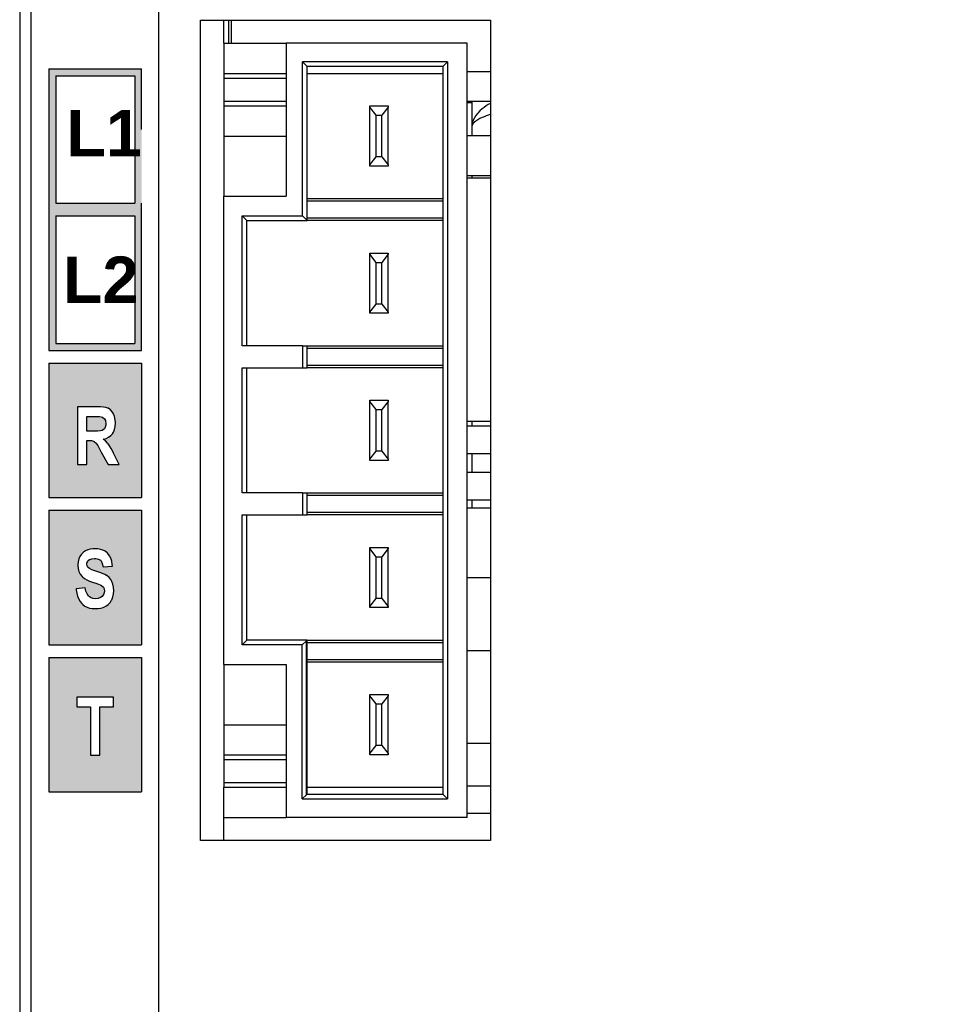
# Model space of a CAD drawing. Extents: x 14074 to 14381, y -3030 to -2703.
# Tile 15 of 27: x 14074 to 14114, y -2842 to -2800. Entities that reach past the tile are written whole.
import ezdxf

# ---------------------------------------------------------------- set-up
doc = ezdxf.new("R2010")
doc.units = 0
doc.linetypes.add('DASHED2', pattern=[9.525, 6.35, -3.175])
doc.layers.get('DEFPOINTS').update_dxf_attribs({"color": 8, "linetype": 'CONTINUOUS'})
doc.layers.add('TEXT', color=2, linetype='CONTINUOUS')
doc.layers.add('圖層1', color=3, linetype='DASHED2')
doc.styles.get("Standard").update_dxf_attribs({"font": 'PMingLiU.ttf'})
doc.dimstyles.new('ISO-25', dxfattribs={"dimtxt": 3, "dimasz": 3, "dimexe": 1, "dimexo": 1, "dimgap": 2, "dimtad": 2, "dimtih": 1, "dimtoh": 1, "dimtxsty": 'STANDARD', "dimcen": 0, "dimclrd": 256, "dimclre": 256, "dimclrt": 256, "dimazin": 3, "dimtfac": 1, "dimtmove": 0, "dimatfit": 3})

# ---------------------------------------------------------------- blocks, each defined once
blk = doc.blocks.new('*D5')
at = {"layer": 'DEFPOINTS', "color": 0}
for p in [(14138.498, -2719.393), (14138.498, -2733.175), (14080.498, -2883.175)]:
    blk.add_point(p, dxfattribs=at)
at = {"layer": 'TEXT', "color": 7}
for p, q in [((14080.498, -2882.175), (14080.498, -2718.393)), ((14138.498, -2732.175), (14138.498, -2718.393)), ((14083.498, -2719.393), (14135.498, -2719.393))]:
    blk.add_line(p, q, dxfattribs=at)
for points in [[(14083.498, -2718.893), (14083.498, -2719.893), (14080.498, -2719.393)], [(14135.498, -2718.893), (14135.498, -2719.893), (14138.498, -2719.393)]]:
    blk.add_solid(points, dxfattribs=at)
at = {"layer": 'TEXT', "color": 7, "insert": (14109.498, -2715.695), "char_height": 3, "attachment_point": 5}
blk.add_mtext('58', dxfattribs=at)
blk = doc.blocks.new('*D7')
at = {"layer": 'DEFPOINTS', "color": 0}
for p in [(14138.498, -2733.175), (14080.498, -2883.175), (14152.144, -2883.175)]:
    blk.add_point(p, dxfattribs=at)
at = {"layer": 'TEXT', "color": 7}
for p, q in [((14139.498, -2733.175), (14153.144, -2733.175)), ((14152.144, -2736.175), (14152.144, -2880.175)), ((14081.498, -2883.175), (14153.144, -2883.175))]:
    blk.add_line(p, q, dxfattribs=at)
for points in [[(14151.644, -2736.175), (14152.644, -2736.175), (14152.144, -2733.175)], [(14151.644, -2880.175), (14152.644, -2880.175), (14152.144, -2883.175)]]:
    blk.add_solid(points, dxfattribs=at)
at = {"layer": 'TEXT', "color": 7, "insert": (14157.008, -2808.175), "char_height": 3, "attachment_point": 5}
blk.add_mtext('150', dxfattribs=at)
blk = doc.blocks.new('*D8')
at = {"layer": 'DEFPOINTS', "color": 0}
for p in [(14106.056, -2727.175), (14106.056, -2889.175), (14162.235, -2889.175)]:
    blk.add_point(p, dxfattribs=at)
at = {"layer": 'TEXT', "color": 7}
for p, q in [((14107.056, -2727.175), (14163.235, -2727.175)), ((14162.235, -2730.175), (14162.235, -2886.175)), ((14107.056, -2889.175), (14163.235, -2889.175))]:
    blk.add_line(p, q, dxfattribs=at)
for points in [[(14161.735, -2730.175), (14162.735, -2730.175), (14162.235, -2727.175)], [(14161.735, -2886.175), (14162.735, -2886.175), (14162.235, -2889.175)]]:
    blk.add_solid(points, dxfattribs=at)
at = {"layer": 'TEXT', "color": 7, "insert": (14167.1, -2808.175), "char_height": 3, "attachment_point": 5}
blk.add_mtext('162', dxfattribs=at)

msp = doc.modelspace()

# ---------------------------------------------------------------- hatches: boundary and pattern name
at = {"layer": '圖層1'}
h = msp.add_hatch(color=256, dxfattribs=at)
h.paths.add_polyline_path([(14078.551, -2828.837), (14076.963, -2828.837), (14076.963, -2829.259), (14077.556, -2829.259), (14077.556, -2831.336), (14077.959, -2831.336), (14077.959, -2829.259), (14078.551, -2829.259)], flags=16)
h.paths.add_polyline_path([(14075.758, -2814.425), (14079.758, -2814.425), (14079.758, -2820.225), (14075.758, -2820.225)])
h.paths.add_polyline_path([(14075.758, -2832.925), (14079.758, -2832.925), (14079.758, -2827.125), (14075.758, -2827.125)])
h.paths.add_polyline_path([(14075.758, -2826.575), (14079.758, -2826.575), (14079.758, -2820.775), (14075.758, -2820.775)])
h.paths.add_polyline_path([(14077.355, -2824.263), (14077.323, -2824.113), (14076.931, -2824.16), (14076.935, -2824.202), (14076.96, -2824.35), (14076.995, -2824.484), (14077.042, -2824.603), (14077.102, -2824.708), (14077.173, -2824.798), (14077.222, -2824.845), (14077.306, -2824.907), (14077.403, -2824.956), (14077.508, -2824.99), (14077.626, -2825.011), (14077.755, -2825.017), (14077.878, -2825.013), (14077.993, -2824.994), (14078.097, -2824.967), (14078.191, -2824.925), (14078.212, -2824.913), (14078.31, -2824.844), (14078.393, -2824.755), (14078.46, -2824.648), (14078.465, -2824.639), (14078.516, -2824.514), (14078.545, -2824.383), (14078.555, -2824.245), (14078.546, -2824.096), (14078.52, -2823.963), (14078.476, -2823.846), (14078.43, -2823.765), (14078.35, -2823.67), (14078.255, -2823.592), (14078.249, -2823.587), (14078.168, -2823.543), (14078.069, -2823.5), (14077.954, -2823.455), (14077.82, -2823.412), (14077.732, -2823.386), (14077.603, -2823.339), (14077.508, -2823.291), (14077.449, -2823.245), (14077.424, -2823.216), (14077.389, -2823.093), (14077.393, -2823.047), (14077.453, -2822.939), (14077.504, -2822.902), (14077.605, -2822.862), (14077.728, -2822.848), (14077.787, -2822.851), (14077.899, -2822.877), (14077.984, -2822.933), (14078.005, -2822.957), (14078.062, -2823.063), (14078.094, -2823.21), (14078.499, -2823.188), (14078.493, -2823.106), (14078.471, -2822.969), (14078.431, -2822.845), (14078.373, -2822.735), (14078.299, -2822.637), (14078.264, -2822.603), (14078.183, -2822.54), (14078.088, -2822.493), (14077.982, -2822.459), (14077.863, -2822.437), (14077.732, -2822.431), (14077.657, -2822.433), (14077.541, -2822.448), (14077.435, -2822.476), (14077.34, -2822.517), (14077.243, -2822.582), (14077.157, -2822.667), (14077.09, -2822.77), (14077.049, -2822.862), (14077.015, -2822.992), (14077.003, -2823.129), (14077.003, -2823.155), (14077.018, -2823.288), (14077.053, -2823.414), (14077.11, -2823.527), (14077.187, -2823.631), (14077.219, -2823.664), (14077.295, -2823.723), (14077.392, -2823.78), (14077.507, -2823.831), (14077.642, -2823.878), (14077.789, -2823.924), (14077.898, -2823.961), (14077.965, -2823.987), (14078.03, -2824.022), (14078.111, -2824.094), (14078.123, -2824.116), (14078.152, -2824.246), (14078.152, -2824.254), (14078.126, -2824.379), (14078.054, -2824.487), (14077.987, -2824.539), (14077.886, -2824.579), (14077.76, -2824.591), (14077.657, -2824.582), (14077.553, -2824.542), (14077.467, -2824.476), (14077.467, -2824.475), (14077.403, -2824.383)], flags=16)
h.paths.add_polyline_path([(14078.204, -2817.783), (14078.103, -2817.7), (14078.223, -2817.67), (14078.331, -2817.621), (14078.423, -2817.554), (14078.498, -2817.47), (14078.538, -2817.406), (14078.589, -2817.288), (14078.621, -2817.154), (14078.63, -2817.005), (14078.622, -2816.869), (14078.593, -2816.734), (14078.543, -2816.612), (14078.493, -2816.527), (14078.41, -2816.435), (14078.312, -2816.371), (14078.302, -2816.367), (14078.219, -2816.339), (14078.116, -2816.32), (14077.99, -2816.308), (14077.845, -2816.304), (14076.995, -2816.304), (14076.995, -2818.803), (14077.4, -2818.803), (14077.4, -2817.761), (14077.481, -2817.761), (14077.589, -2817.766), (14077.685, -2817.788), (14077.713, -2817.804), (14077.806, -2817.891), (14077.812, -2817.901), (14077.861, -2817.977), (14077.93, -2818.097), (14078.019, -2818.261), (14078.31, -2818.803), (14078.792, -2818.803), (14078.549, -2818.316), (14078.511, -2818.241), (14078.437, -2818.101), (14078.374, -2817.992), (14078.32, -2817.91), (14078.289, -2817.872)], flags=16)
h.paths.add_polyline_path([(14077.697, -2817.361), (14077.4, -2817.361), (14077.4, -2816.728), (14077.715, -2816.728), (14077.814, -2816.728), (14077.941, -2816.731), (14078.009, -2816.736), (14078.073, -2816.756), (14078.162, -2816.833), (14078.192, -2816.895), (14078.215, -2817.037), (14078.211, -2817.099), (14078.173, -2817.224), (14078.154, -2817.255), (14078.06, -2817.331), (14078.052, -2817.334), (14077.978, -2817.349), (14077.86, -2817.358)], flags=0)
h.paths.add_polyline_path([(14079.758, -2813.875), (14079.758, -2801.725), (14075.758, -2801.725), (14075.758, -2808.075), (14075.758, -2813.875)])
h.paths.add_polyline_path([(14076.058, -2813.575), (14079.458, -2813.575), (14079.458, -2808.075), (14076.058, -2808.075)], flags=16)
h.paths.add_polyline_path([(14076.058, -2807.525), (14079.458, -2807.525), (14079.458, -2802.025), (14076.058, -2802.025)], flags=16)

# ---------------------------------------------------------------- linework, layer by layer
at = {"layer": 'TEXT', "color": 7}
for p, q in [((14074.498, -2769.925), (14074.498, -2885.968)), ((14074.998, -2885.968), (14074.998, -2769.925)), ((14082.298, -2835.025), (14082.298, -2799.625)), ((14082.298, -2799.625), (14094.798, -2799.625)), ((14083.298, -2800.625), (14083.298, -2799.625)), ((14083.498, -2799.625), (14083.498, -2800.625)), ((14083.637, -2800.625), (14083.637, -2799.625)), ((14094.798, -2799.625), (14094.798, -2835.025)), ((14083.298, -2800.625), (14083.298, -2801.925)), ((14083.298, -2800.625), (14085.998, -2800.625)), ((14085.998, -2800.625), (14085.998, -2807.225)), ((14093.798, -2800.625), (14085.998, -2800.625)), ((14093.798, -2834.025), (14093.798, -2800.625)), ((14086.698, -2808.075), (14086.698, -2801.425)), ((14092.948, -2801.425), (14086.698, -2801.425)), ((14086.898, -2801.625), (14086.698, -2801.425)), ((14092.948, -2801.425), (14092.748, -2801.625)), ((14092.948, -2801.425), (14092.948, -2833.225)), ((14086.898, -2808.275), (14086.898, -2801.625)), ((14092.748, -2801.625), (14086.898, -2801.625)), ((14092.748, -2801.625), (14092.748, -2833.025)), ((14093.798, -2801.845), (14094.798, -2801.845)), ((14083.298, -2801.925), (14083.298, -2802.125)), ((14083.298, -2801.925), (14085.998, -2801.925)), ((14083.298, -2802.125), (14083.298, -2803.125)), ((14083.298, -2802.125), (14085.998, -2802.125)), ((14086.898, -2801.925), (14092.748, -2801.925)), ((14083.298, -2803.125), (14083.298, -2803.325)), ((14083.298, -2803.125), (14085.998, -2803.125)), ((14093.798, -2803.115), (14094.798, -2803.115)), ((14093.998, -2803.115), (14093.998, -2804.261)), ((14083.298, -2803.325), (14083.298, -2804.625)), ((14083.298, -2803.325), (14085.998, -2803.325)), ((14089.598, -2803.379), (14089.598, -2803.325)), ((14089.598, -2803.325), (14090.398, -2803.325)), ((14089.598, -2805.872), (14089.598, -2803.379)), ((14089.873, -2803.725), (14089.598, -2803.379)), ((14090.398, -2803.379), (14090.123, -2803.725)), ((14090.398, -2803.325), (14090.398, -2803.379)), ((14090.398, -2805.872), (14090.398, -2803.379)), ((14093.798, -2803.175), (14093.998, -2803.175)), ((14089.873, -2803.725), (14090.123, -2803.725)), ((14089.873, -2805.525), (14089.873, -2803.725)), ((14090.123, -2805.525), (14090.123, -2803.725)), ((14093.998, -2804.261), (14093.998, -2804.621)), ((14083.298, -2804.625), (14083.298, -2807.225)), ((14083.298, -2804.625), (14085.998, -2804.625)), ((14094.798, -2804.621), (14093.798, -2804.621)), ((14089.598, -2805.872), (14089.873, -2805.525)), ((14090.123, -2805.525), (14089.873, -2805.525)), ((14090.123, -2805.525), (14090.398, -2805.872)), ((14089.598, -2805.925), (14089.598, -2805.872)), ((14090.398, -2805.925), (14089.598, -2805.925)), ((14090.398, -2805.872), (14090.398, -2805.925)), ((14093.798, -2806.326), (14094.798, -2806.326)), ((14094.798, -2806.445), (14093.798, -2806.445)), ((14093.998, -2806.326), (14093.998, -2806.445)), ((14083.298, -2827.425), (14083.298, -2807.225)), ((14083.298, -2807.225), (14085.998, -2807.225)), ((14086.898, -2807.325), (14092.748, -2807.325)), ((14086.898, -2807.425), (14092.748, -2807.425)), ((14084.098, -2813.675), (14084.098, -2808.075)), ((14084.098, -2808.075), (14086.698, -2808.075)), ((14084.298, -2808.275), (14084.098, -2808.075)), ((14086.698, -2808.075), (14086.898, -2808.275)), ((14092.748, -2808.175), (14086.898, -2808.175)), ((14084.298, -2813.675), (14084.298, -2808.275)), ((14084.298, -2808.275), (14086.898, -2808.275)), ((14092.748, -2808.275), (14086.898, -2808.275)), ((14089.598, -2809.729), (14089.598, -2809.675)), ((14089.598, -2809.675), (14090.398, -2809.675)), ((14089.598, -2812.222), (14089.598, -2809.729)), ((14089.873, -2810.075), (14089.598, -2809.729)), ((14090.398, -2809.729), (14090.123, -2810.075)), ((14090.398, -2809.675), (14090.398, -2809.729)), ((14090.398, -2812.222), (14090.398, -2809.729)), ((14089.873, -2810.075), (14090.123, -2810.075)), ((14089.873, -2811.875), (14089.873, -2810.075)), ((14090.123, -2811.875), (14090.123, -2810.075)), ((14089.598, -2812.222), (14089.873, -2811.875)), ((14090.123, -2811.875), (14089.873, -2811.875)), ((14090.123, -2811.875), (14090.398, -2812.222)), ((14089.598, -2812.275), (14089.598, -2812.222)), ((14090.398, -2812.275), (14089.598, -2812.275)), ((14090.398, -2812.222), (14090.398, -2812.275)), ((14086.698, -2813.675), (14084.098, -2813.675)), ((14086.698, -2813.675), (14086.698, -2814.625)), ((14086.698, -2813.675), (14086.898, -2813.675)), ((14086.898, -2814.625), (14086.898, -2813.675)), ((14086.898, -2813.675), (14092.748, -2813.675)), ((14086.898, -2813.775), (14092.748, -2813.775)), ((14092.748, -2814.525), (14086.898, -2814.525)), ((14084.098, -2820.025), (14084.098, -2814.625)), ((14084.098, -2814.625), (14086.698, -2814.625)), ((14084.298, -2820.025), (14084.298, -2814.625)), ((14086.698, -2814.625), (14086.898, -2814.625)), ((14092.748, -2814.625), (14086.898, -2814.625)), ((14089.598, -2816.079), (14089.598, -2816.025)), ((14089.598, -2816.025), (14090.398, -2816.025)), ((14089.598, -2818.572), (14089.598, -2816.079)), ((14089.873, -2816.425), (14089.598, -2816.079)), ((14090.398, -2816.079), (14090.123, -2816.425)), ((14090.398, -2816.025), (14090.398, -2816.079)), ((14090.398, -2818.572), (14090.398, -2816.079)), ((14089.873, -2816.425), (14090.123, -2816.425)), ((14089.873, -2818.225), (14089.873, -2816.425)), ((14090.123, -2818.225), (14090.123, -2816.425)), ((14094.798, -2816.945), (14093.798, -2816.945)), ((14094.798, -2817.143), (14093.798, -2817.143)), ((14093.998, -2816.945), (14093.998, -2817.143)), ((14089.598, -2818.572), (14089.873, -2818.225)), ((14090.123, -2818.225), (14089.873, -2818.225)), ((14090.123, -2818.225), (14090.398, -2818.572)), ((14093.798, -2818.326), (14094.798, -2818.326)), ((14093.998, -2818.326), (14093.998, -2819.143)), ((14089.598, -2818.625), (14089.598, -2818.572)), ((14090.398, -2818.625), (14089.598, -2818.625)), ((14090.398, -2818.572), (14090.398, -2818.625)), ((14094.798, -2819.143), (14093.798, -2819.143)), ((14086.698, -2820.025), (14084.098, -2820.025)), ((14086.698, -2820.025), (14086.698, -2820.975)), ((14086.698, -2820.025), (14086.898, -2820.025)), ((14086.898, -2820.975), (14086.898, -2820.025)), ((14086.898, -2820.025), (14092.748, -2820.025)), ((14086.898, -2820.125), (14092.748, -2820.125)), ((14093.798, -2820.326), (14094.798, -2820.326)), ((14093.998, -2820.326), (14093.998, -2820.675)), ((14084.098, -2826.575), (14084.098, -2820.975)), ((14084.098, -2820.975), (14086.698, -2820.975)), ((14084.298, -2826.375), (14084.298, -2820.975)), ((14086.698, -2820.975), (14086.898, -2820.975)), ((14092.748, -2820.875), (14086.898, -2820.875)), ((14092.748, -2820.975), (14086.898, -2820.975)), ((14093.798, -2820.675), (14094.798, -2820.675)), ((14089.598, -2822.429), (14089.598, -2822.375)), ((14089.598, -2822.375), (14090.398, -2822.375)), ((14089.598, -2824.922), (14089.598, -2822.429)), ((14089.873, -2822.775), (14089.598, -2822.429)), ((14090.398, -2822.429), (14090.123, -2822.775)), ((14090.398, -2822.375), (14090.398, -2822.429)), ((14090.398, -2824.922), (14090.398, -2822.429)), ((14089.873, -2822.775), (14090.123, -2822.775)), ((14089.873, -2824.575), (14089.873, -2822.775)), ((14090.123, -2824.575), (14090.123, -2822.775)), ((14093.798, -2823.675), (14094.798, -2823.675)), ((14089.598, -2824.922), (14089.873, -2824.575)), ((14090.123, -2824.575), (14089.873, -2824.575)), ((14090.123, -2824.575), (14090.398, -2824.922)), ((14089.598, -2824.975), (14089.598, -2824.922)), ((14090.398, -2824.975), (14089.598, -2824.975)), ((14090.398, -2824.922), (14090.398, -2824.975)), ((14084.298, -2826.375), (14084.098, -2826.575)), ((14086.898, -2826.375), (14084.298, -2826.375)), ((14086.868, -2826.405), (14086.683, -2826.575)), ((14086.898, -2826.375), (14086.868, -2826.405)), ((14086.868, -2833.055), (14086.868, -2826.405)), ((14086.898, -2833.025), (14086.898, -2826.375)), ((14086.898, -2826.375), (14092.748, -2826.375)), ((14086.898, -2826.475), (14092.748, -2826.475)), ((14086.683, -2826.575), (14084.098, -2826.575)), ((14086.683, -2833.225), (14086.683, -2826.575)), ((14094.798, -2826.842), (14093.798, -2826.842)), ((14092.748, -2827.225), (14086.898, -2827.225)), ((14092.748, -2827.325), (14086.898, -2827.325)), ((14083.298, -2827.425), (14083.298, -2830.025)), ((14083.298, -2827.425), (14085.998, -2827.425)), ((14085.998, -2827.425), (14085.998, -2834.025)), ((14089.598, -2828.779), (14089.598, -2828.725)), ((14089.598, -2828.725), (14090.398, -2828.725)), ((14089.598, -2831.272), (14089.598, -2828.779)), ((14089.873, -2829.125), (14089.598, -2828.779)), ((14090.398, -2828.779), (14090.123, -2829.125)), ((14090.398, -2828.725), (14090.398, -2828.779)), ((14090.398, -2831.272), (14090.398, -2828.779)), ((14089.873, -2829.125), (14090.123, -2829.125)), ((14089.873, -2830.925), (14089.873, -2829.125)), ((14090.123, -2830.925), (14090.123, -2829.125)), ((14083.298, -2830.025), (14083.298, -2831.325)), ((14083.298, -2830.025), (14085.998, -2830.025)), ((14089.598, -2831.272), (14089.873, -2830.925)), ((14090.123, -2830.925), (14089.873, -2830.925)), ((14090.123, -2830.925), (14090.398, -2831.272)), ((14094.798, -2830.842), (14093.798, -2830.842)), ((14083.298, -2831.325), (14083.298, -2831.525)), ((14083.298, -2831.325), (14085.998, -2831.325)), ((14083.298, -2831.525), (14083.298, -2832.525)), ((14083.298, -2831.525), (14085.998, -2831.525)), ((14089.598, -2831.325), (14089.598, -2831.272)), ((14090.398, -2831.325), (14089.598, -2831.325)), ((14090.398, -2831.272), (14090.398, -2831.325)), ((14083.298, -2832.525), (14083.298, -2832.725)), ((14083.298, -2832.525), (14085.998, -2832.525)), ((14083.298, -2832.725), (14085.998, -2832.725)), ((14083.298, -2834.025), (14083.298, -2832.725)), ((14086.898, -2832.725), (14092.748, -2832.725)), ((14094.798, -2832.675), (14093.798, -2832.675)), ((14086.868, -2833.055), (14086.683, -2833.225)), ((14086.683, -2833.225), (14092.948, -2833.225)), ((14086.868, -2833.055), (14086.898, -2833.025)), ((14086.898, -2833.025), (14092.748, -2833.025)), ((14092.748, -2833.025), (14092.948, -2833.225)), ((14083.298, -2835.025), (14083.298, -2834.025)), ((14083.298, -2834.025), (14085.998, -2834.025)), ((14093.798, -2834.025), (14085.998, -2834.025)), ((14094.798, -2833.859), (14093.798, -2833.859)), ((14094.798, -2835.025), (14082.298, -2835.025))]:
    msp.add_line(p, q, dxfattribs=at)
for major_axis, ratio, start_param, end_param in [((-3, 0), 0.511845, 5.725553, 6.283185), ((-3, 0), 0.511845, 5.535601, 5.725553), ((3, 0), 0.276142, 2.58396, 3.141593), ((3, 0), 0.276142, 2.394008, 2.58396)]:
    msp.add_ellipse((14096.998, -2804.261), major_axis=major_axis, ratio=ratio, start_param=start_param, end_param=end_param, dxfattribs=at)
at = {"layer": '圖層1'}
for p, q in [((14075.758, -2801.725), (14075.758, -2808.075)), ((14075.758, -2801.725), (14079.758, -2801.725)), ((14079.758, -2813.875), (14079.758, -2801.725)), ((14076.058, -2802.025), (14076.058, -2807.525)), ((14076.058, -2802.025), (14079.458, -2802.025)), ((14079.458, -2802.025), (14079.458, -2807.525)), ((14076.058, -2807.525), (14079.458, -2807.525)), ((14075.758, -2808.075), (14075.758, -2813.875)), ((14076.058, -2808.075), (14076.058, -2813.575)), ((14076.058, -2808.075), (14079.458, -2808.075)), ((14079.458, -2808.075), (14079.458, -2813.575)), ((14076.058, -2813.575), (14079.458, -2813.575)), ((14075.758, -2813.875), (14079.758, -2813.875)), ((14075.758, -2814.425), (14075.758, -2820.225)), ((14075.758, -2814.425), (14079.758, -2814.425)), ((14079.758, -2814.425), (14079.758, -2820.225)), ((14077.845, -2816.304), (14076.995, -2816.304)), ((14076.995, -2816.304), (14076.995, -2818.803)), ((14077.99, -2816.308), (14077.845, -2816.304)), ((14078.116, -2816.32), (14077.99, -2816.308)), ((14077.4, -2817.361), (14077.4, -2816.728)), ((14077.4, -2816.728), (14077.715, -2816.728)), ((14077.715, -2816.728), (14077.814, -2816.728)), ((14077.814, -2816.728), (14077.941, -2816.731)), ((14077.941, -2816.731), (14078.009, -2816.736)), ((14078.219, -2816.339), (14078.116, -2816.32)), ((14078.302, -2816.367), (14078.219, -2816.339)), ((14078.312, -2816.371), (14078.302, -2816.367)), ((14078.41, -2816.435), (14078.312, -2816.371)), ((14078.493, -2816.527), (14078.41, -2816.435)), ((14078.543, -2816.612), (14078.493, -2816.527)), ((14078.593, -2816.734), (14078.543, -2816.612)), ((14078.009, -2816.736), (14078.073, -2816.756)), ((14078.073, -2816.756), (14078.162, -2816.833)), ((14078.162, -2816.833), (14078.192, -2816.895)), ((14078.211, -2817.099), (14078.173, -2817.224)), ((14078.192, -2816.895), (14078.215, -2817.037)), ((14078.215, -2817.037), (14078.211, -2817.099)), ((14078.589, -2817.288), (14078.621, -2817.154)), ((14078.622, -2816.869), (14078.593, -2816.734)), ((14078.621, -2817.154), (14078.63, -2817.005)), ((14078.63, -2817.005), (14078.622, -2816.869)), ((14077.697, -2817.361), (14077.4, -2817.361)), ((14077.86, -2817.358), (14077.697, -2817.361)), ((14077.978, -2817.349), (14077.86, -2817.358)), ((14078.052, -2817.334), (14077.978, -2817.349)), ((14078.06, -2817.331), (14078.052, -2817.334)), ((14078.154, -2817.255), (14078.06, -2817.331)), ((14078.173, -2817.224), (14078.154, -2817.255)), ((14078.331, -2817.621), (14078.423, -2817.554)), ((14078.423, -2817.554), (14078.498, -2817.47)), ((14078.498, -2817.47), (14078.538, -2817.406)), ((14078.538, -2817.406), (14078.589, -2817.288)), ((14077.4, -2818.803), (14077.4, -2817.761)), ((14077.4, -2817.761), (14077.481, -2817.761)), ((14077.481, -2817.761), (14077.589, -2817.766)), ((14077.589, -2817.766), (14077.685, -2817.788)), ((14077.685, -2817.788), (14077.713, -2817.804)), ((14077.713, -2817.804), (14077.806, -2817.891)), ((14077.806, -2817.891), (14077.812, -2817.901)), ((14077.812, -2817.901), (14077.861, -2817.977)), ((14077.861, -2817.977), (14077.93, -2818.097)), ((14078.103, -2817.7), (14078.223, -2817.67)), ((14078.204, -2817.783), (14078.103, -2817.7)), ((14078.289, -2817.872), (14078.204, -2817.783)), ((14078.223, -2817.67), (14078.331, -2817.621)), ((14078.32, -2817.91), (14078.289, -2817.872)), ((14078.374, -2817.992), (14078.32, -2817.91)), ((14078.437, -2818.101), (14078.374, -2817.992)), ((14077.93, -2818.097), (14078.019, -2818.261)), ((14078.019, -2818.261), (14078.31, -2818.803)), ((14078.511, -2818.241), (14078.437, -2818.101)), ((14078.549, -2818.316), (14078.511, -2818.241)), ((14078.792, -2818.803), (14078.549, -2818.316)), ((14076.995, -2818.803), (14077.4, -2818.803)), ((14078.31, -2818.803), (14078.792, -2818.803)), ((14075.758, -2820.225), (14079.758, -2820.225)), ((14075.758, -2820.775), (14079.758, -2820.775)), ((14075.758, -2820.775), (14075.758, -2826.575)), ((14079.758, -2820.775), (14079.758, -2826.575)), ((14077.157, -2822.667), (14077.09, -2822.77)), ((14077.243, -2822.582), (14077.157, -2822.667)), ((14077.34, -2822.517), (14077.243, -2822.582)), ((14077.435, -2822.476), (14077.34, -2822.517)), ((14077.541, -2822.448), (14077.435, -2822.476)), ((14077.657, -2822.433), (14077.541, -2822.448)), ((14077.732, -2822.431), (14077.657, -2822.433)), ((14077.863, -2822.437), (14077.732, -2822.431)), ((14077.982, -2822.459), (14077.863, -2822.437)), ((14078.088, -2822.493), (14077.982, -2822.459)), ((14078.183, -2822.54), (14078.088, -2822.493)), ((14078.264, -2822.603), (14078.183, -2822.54)), ((14078.299, -2822.637), (14078.264, -2822.603)), ((14078.373, -2822.735), (14078.299, -2822.637)), ((14077.015, -2822.992), (14077.003, -2823.129)), ((14077.049, -2822.862), (14077.015, -2822.992)), ((14077.09, -2822.77), (14077.049, -2822.862)), ((14077.389, -2823.093), (14077.393, -2823.047)), ((14077.424, -2823.216), (14077.389, -2823.093)), ((14077.393, -2823.047), (14077.453, -2822.939)), ((14077.453, -2822.939), (14077.504, -2822.902)), ((14077.504, -2822.902), (14077.605, -2822.862)), ((14077.605, -2822.862), (14077.728, -2822.848)), ((14077.728, -2822.848), (14077.787, -2822.851)), ((14077.787, -2822.851), (14077.899, -2822.877)), ((14077.899, -2822.877), (14077.984, -2822.933)), ((14077.984, -2822.933), (14078.005, -2822.957)), ((14078.005, -2822.957), (14078.062, -2823.063)), ((14078.062, -2823.063), (14078.094, -2823.21)), ((14078.431, -2822.845), (14078.373, -2822.735)), ((14078.471, -2822.969), (14078.431, -2822.845)), ((14078.493, -2823.106), (14078.471, -2822.969)), ((14077.003, -2823.129), (14077.003, -2823.155)), ((14077.003, -2823.155), (14077.018, -2823.288)), ((14077.018, -2823.288), (14077.053, -2823.414)), ((14077.053, -2823.414), (14077.11, -2823.527)), ((14077.11, -2823.527), (14077.187, -2823.631)), ((14077.449, -2823.245), (14077.424, -2823.216)), ((14077.508, -2823.291), (14077.449, -2823.245)), ((14077.603, -2823.339), (14077.508, -2823.291)), ((14077.732, -2823.386), (14077.603, -2823.339)), ((14077.82, -2823.412), (14077.732, -2823.386)), ((14077.954, -2823.455), (14077.82, -2823.412)), ((14078.069, -2823.5), (14077.954, -2823.455)), ((14078.168, -2823.543), (14078.069, -2823.5)), ((14078.094, -2823.21), (14078.499, -2823.188)), ((14078.499, -2823.188), (14078.493, -2823.106)), ((14077.187, -2823.631), (14077.219, -2823.664)), ((14077.219, -2823.664), (14077.295, -2823.723)), ((14077.295, -2823.723), (14077.392, -2823.78)), ((14077.392, -2823.78), (14077.507, -2823.831)), ((14077.507, -2823.831), (14077.642, -2823.878)), ((14077.642, -2823.878), (14077.789, -2823.924)), ((14077.789, -2823.924), (14077.898, -2823.961)), ((14078.249, -2823.587), (14078.168, -2823.543)), ((14078.255, -2823.592), (14078.249, -2823.587)), ((14078.35, -2823.67), (14078.255, -2823.592)), ((14078.43, -2823.765), (14078.35, -2823.67)), ((14078.476, -2823.846), (14078.43, -2823.765)), ((14078.52, -2823.963), (14078.476, -2823.846)), ((14077.323, -2824.113), (14076.931, -2824.16)), ((14076.931, -2824.16), (14076.935, -2824.202)), ((14076.935, -2824.202), (14076.96, -2824.35)), ((14076.96, -2824.35), (14076.995, -2824.484)), ((14077.355, -2824.263), (14077.323, -2824.113)), ((14077.403, -2824.383), (14077.355, -2824.263)), ((14077.898, -2823.961), (14077.965, -2823.987)), ((14077.965, -2823.987), (14078.03, -2824.022)), ((14078.03, -2824.022), (14078.111, -2824.094)), ((14078.126, -2824.379), (14078.054, -2824.487)), ((14078.111, -2824.094), (14078.123, -2824.116)), ((14078.123, -2824.116), (14078.152, -2824.246)), ((14078.152, -2824.254), (14078.126, -2824.379)), ((14078.152, -2824.246), (14078.152, -2824.254)), ((14078.546, -2824.096), (14078.52, -2823.963)), ((14078.545, -2824.383), (14078.555, -2824.245)), ((14078.555, -2824.245), (14078.546, -2824.096)), ((14076.995, -2824.484), (14077.042, -2824.603)), ((14077.042, -2824.603), (14077.102, -2824.708)), ((14077.102, -2824.708), (14077.173, -2824.798)), ((14077.173, -2824.798), (14077.222, -2824.845)), ((14077.467, -2824.475), (14077.403, -2824.383)), ((14077.467, -2824.476), (14077.467, -2824.475)), ((14077.553, -2824.542), (14077.467, -2824.476)), ((14077.657, -2824.582), (14077.553, -2824.542)), ((14077.76, -2824.591), (14077.657, -2824.582)), ((14077.886, -2824.579), (14077.76, -2824.591)), ((14077.987, -2824.539), (14077.886, -2824.579)), ((14078.054, -2824.487), (14077.987, -2824.539)), ((14078.31, -2824.844), (14078.393, -2824.755)), ((14078.393, -2824.755), (14078.46, -2824.648)), ((14078.46, -2824.648), (14078.465, -2824.639)), ((14078.465, -2824.639), (14078.516, -2824.514)), ((14078.516, -2824.514), (14078.545, -2824.383)), ((14077.222, -2824.845), (14077.306, -2824.907)), ((14077.306, -2824.907), (14077.403, -2824.956)), ((14077.403, -2824.956), (14077.508, -2824.99)), ((14077.508, -2824.99), (14077.626, -2825.011)), ((14077.626, -2825.011), (14077.755, -2825.017)), ((14077.755, -2825.017), (14077.878, -2825.013)), ((14077.878, -2825.013), (14077.993, -2824.994)), ((14077.993, -2824.994), (14078.097, -2824.967)), ((14078.097, -2824.967), (14078.191, -2824.925)), ((14078.191, -2824.925), (14078.212, -2824.913)), ((14078.212, -2824.913), (14078.31, -2824.844)), ((14075.758, -2826.575), (14079.758, -2826.575)), ((14075.758, -2827.125), (14079.758, -2827.125)), ((14075.758, -2827.125), (14075.758, -2832.925)), ((14079.758, -2827.125), (14079.758, -2832.925)), ((14075.758, -2832.925), (14079.758, -2832.925))]:
    msp.add_line(p, q, dxfattribs=at)
msp.add_lwpolyline([(14078.551, -2828.837), (14076.963, -2828.837), (14076.963, -2829.259), (14077.556, -2829.259), (14077.556, -2831.336), (14077.959, -2831.336), (14077.959, -2829.259), (14078.551, -2829.259), (14078.551, -2828.837)], dxfattribs=at)

# ---------------------------------------------------------------- texts
at = {"layer": '圖層1', "char_height": 2, "attachment_point": 1}
for s, insert, width in [('{\\fArial|b1|i0|c0|p32;L1}', (14076.51, -2803.503), 6.25441), ('{\\fArial|b1|i0|c0|p32;L2}', (14076.361, -2809.824), 3.44422)]:
    msp.add_mtext(s, dxfattribs=dict(at, insert=insert, width=width))

# ---------------------------------------------------------------- dimensions: what is measured, and where the dimension line sits
at = {"layer": 'TEXT', "color": 7}
dim = msp.add_linear_dim(base=(14138.498, -2719.393), p1=(14080.498, -2883.175), p2=(14138.498, -2733.175), dimstyle='ISO-25', override={"dimclrd": 7, "dimclre": 7, "dimclrt": 7}, dxfattribs=at)
dim.commit()
dim.dimension.update_dxf_attribs({"geometry": '*D5', "text_midpoint": (14109.498, -2719.393), "dimtype": 160})
for base, p1, p2, picture, middle in [((14162.235, -2889.175), (14106.056, -2727.175), (14106.056, -2889.175), '*D8', (14167.1, -2808.175)), ((14152.144, -2883.175), (14138.498, -2733.175), (14080.498, -2883.175), '*D7', (14157.008, -2808.175))]:
    dim = msp.add_linear_dim(base=base, p1=p1, p2=p2, angle=90, dimstyle='ISO-25', override={"dimclrd": 7, "dimclre": 7, "dimclrt": 7}, dxfattribs=at)
    dim.commit()
    dim.dimension.update_dxf_attribs({"geometry": picture, "text_midpoint": middle})

doc.saveas('drawing.dxf')
